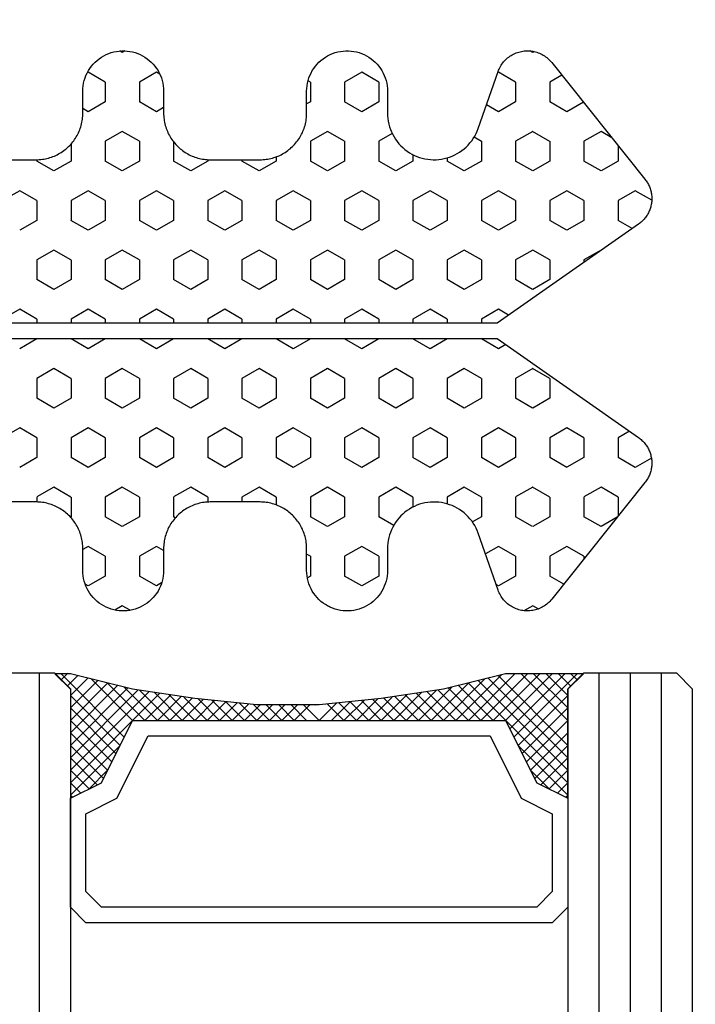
# Model space of a CAD drawing. Extents: x 4615668 to 9294084, y 5325188 to 10688993.
# Tile 250 of 256: x 4639515.8 to 4639517.97, y 5327418.29 to 5327421.46. Entities that reach past the tile are written whole.
import ezdxf

# ---------------------------------------------------------------- set-up
doc = ezdxf.new("R2010")
doc.units = 0
doc.header["$MEASUREMENT"] = 0
doc.layers.add('A_wymiary', color=152, linetype='Continuous', lineweight=5)
doc.layers.add('K-OPISY', color=252, linetype='Continuous', lineweight=15)
for name, color, linetype in [('CrossSectionsGlass', 7, 'Continuous'), ('CrossSectionsProfils', 7, 'Continuous'), ('DIM', 7, 'Continuous')]:
    doc.layers.add(name, color=color, linetype=linetype)
doc.styles.add('Arial Narrow 20', font='arial.ttf', dxfattribs={"height": 20})
doc.styles.add('Simplex', font='simplex.shx')
doc.dimstyles.new('1do100 ok', dxfattribs={"dimscale": 0.5, "dimtxt": 12, "dimasz": 25, "dimexe": 20, "dimexo": 0, "dimgap": 5, "dimtad": 1, "dimdec": 0, "dimzin": 9, "dimtxsty": 'Arial Narrow 20', "dimblk": 'ARCHTICK', "dimcen": 3, "dimdle": 20, "dimclrd": 256, "dimclre": 256, "dimclrt": 256, "dimadec": 0, "dimazin": 2, "dimtfac": 1, "dimtdec": 0, "dimtix": 1, "dimtmove": 2, "dimatfit": 3, "dimldrblk": 'NONE', "dimfxl": 0, "dimtvp": 1, "dimtolj": 1, "dimtzin": 0, "dimlwd": 5, "dimlwe": 5, "dimarcsym": 0})
doc.dimstyles.new('1do50', dxfattribs={"dimscale": 5, "dimtxt": 2.5, "dimasz": 2.5, "dimexe": 2.5, "dimexo": 0.5, "dimgap": 1, "dimtad": 1, "dimdec": 1, "dimrnd": 0.5, "dimzin": 12, "dimdsep": 46, "dimtxsty": 'Simplex', "dimblk": 'OBLIQUE', "dimcen": 0.5, "dimdle": 2.5, "dimclrd": 256, "dimclre": 256, "dimclrt": 256, "dimadec": 1, "dimazin": 3, "dimtfac": 1, "dimtdec": 1, "dimtix": 1, "dimtmove": 0, "dimatfit": 3, "dimfxl": 0, "dimtolj": 1, "dimtzin": 0, "dimarcsym": 0})

# ---------------------------------------------------------------- blocks, each defined once
blk = doc.blocks.new('Hatch84418', base_point=(6053.053, 1361.842))
at = {"layer": 'CrossSectionsProfils'}
for p, q in [((6443.55, 1322.671), (6443.867, 1323.221)), ((6447.36, 1322.671), (6447.677, 1323.221)), ((6451.17, 1322.671), (6451.487, 1323.221)), ((6443.868, 1322.121), (6443.55, 1322.671)), ((6444.502, 1322.121), (6444.82, 1322.671)), ((6447.678, 1322.121), (6447.36, 1322.671)), ((6448.312, 1322.121), (6448.63, 1322.671)), ((6451.488, 1322.121), (6451.17, 1322.671)), ((6452.123, 1322.121), (6452.44, 1322.671)), ((6442.552, 1322.121), (6442.597, 1322.121)), ((6442.915, 1321.571), (6442.598, 1322.121)), ((6443.867, 1322.121), (6444.502, 1322.121)), ((6445.455, 1321.571), (6445.772, 1322.121)), ((6445.772, 1322.121), (6446.407, 1322.121)), ((6446.725, 1321.572), (6446.408, 1322.121)), ((6447.677, 1322.121), (6447.803, 1322.121)), ((6448.303, 1322.121), (6448.312, 1322.121)), ((6449.265, 1321.571), (6449.583, 1322.121)), ((6449.583, 1322.121), (6450.217, 1322.121)), ((6450.535, 1321.571), (6450.217, 1322.121)), ((6451.487, 1322.121), (6452.123, 1322.121)), ((6453.075, 1321.571), (6453.392, 1322.121)), ((6453.393, 1322.121), (6453.554, 1322.121)), ((6442.597, 1321.021), (6442.915, 1321.571)), ((6445.772, 1321.022), (6445.455, 1321.572)), ((6446.407, 1321.021), (6446.725, 1321.571)), ((6449.583, 1321.022), (6449.265, 1321.572)), ((6450.217, 1321.021), (6450.535, 1321.571)), ((6453.393, 1321.022), (6453.075, 1321.572)), ((6442.05, 1321.021), (6442.597, 1321.021)), ((6443.55, 1320.471), (6443.867, 1321.021)), ((6443.867, 1321.021), (6444.502, 1321.021)), ((6444.82, 1320.472), (6444.502, 1321.022)), ((6445.772, 1321.021), (6446.407, 1321.021)), ((6447.36, 1320.471), (6447.677, 1321.021)), ((6447.677, 1321.021), (6447.803, 1321.021)), ((6448.303, 1321.021), (6448.312, 1321.021)), ((6448.63, 1320.472), (6448.312, 1321.021)), ((6449.583, 1321.021), (6450.217, 1321.021)), ((6451.17, 1320.471), (6451.487, 1321.021)), ((6451.487, 1321.021), (6452.123, 1321.021)), ((6452.44, 1320.472), (6452.123, 1321.021)), ((6453.393, 1321.021), (6454.027, 1321.021)), ((6454.027, 1321.021), (6454.038, 1321.039)), ((6439.74, 1320.471), (6439.753, 1320.495)), ((6440.058, 1319.922), (6439.74, 1320.472)), ((6440.692, 1319.922), (6441.01, 1320.472)), ((6441.01, 1320.472), (6440.912, 1320.642)), ((6443.868, 1319.922), (6443.55, 1320.472)), ((6444.502, 1319.922), (6444.82, 1320.471)), ((6447.678, 1319.922), (6447.36, 1320.472)), ((6448.312, 1319.922), (6448.63, 1320.471)), ((6451.487, 1319.922), (6451.17, 1320.472)), ((6452.122, 1319.922), (6452.44, 1320.471)), ((6454.979, 1320.471), (6455.078, 1320.642)), ((6455.297, 1319.922), (6454.98, 1320.472)), ((6455.932, 1319.922), (6456.25, 1320.471)), ((6456.25, 1320.471), (6456.197, 1320.564)), ((6440.057, 1319.922), (6440.692, 1319.922)), ((6441.645, 1319.372), (6441.962, 1319.922)), ((6441.962, 1319.922), (6442.597, 1319.922)), ((6442.915, 1319.372), (6442.598, 1319.922)), ((6443.867, 1319.922), (6444.502, 1319.922)), ((6445.455, 1319.371), (6445.772, 1319.921)), ((6445.772, 1319.922), (6446.407, 1319.922)), ((6446.725, 1319.372), (6446.408, 1319.922)), ((6447.677, 1319.922), (6447.803, 1319.922)), ((6448.303, 1319.922), (6448.312, 1319.922)), ((6449.265, 1319.372), (6449.583, 1319.922)), ((6449.583, 1319.922), (6450.217, 1319.922)), ((6450.535, 1319.372), (6450.218, 1319.922)), ((6451.487, 1319.922), (6452.123, 1319.922)), ((6453.075, 1319.372), (6453.393, 1319.922)), ((6453.393, 1319.922), (6454.027, 1319.922)), ((6454.345, 1319.372), (6454.027, 1319.922)), ((6455.297, 1319.922), (6455.932, 1319.922)), ((6456.885, 1319.372), (6457.024, 1319.614)), ((6439.056, 1319.286), (6439.105, 1319.372)), ((6439.105, 1319.372), (6439.059, 1319.452)), ((6441.962, 1318.822), (6441.645, 1319.372)), ((6442.597, 1318.822), (6442.915, 1319.372)), ((6445.772, 1318.822), (6445.455, 1319.372)), ((6446.407, 1318.822), (6446.725, 1319.372)), ((6449.583, 1318.822), (6449.265, 1319.372)), ((6450.217, 1318.822), (6450.535, 1319.371)), ((6453.393, 1318.822), (6453.075, 1319.372)), ((6454.027, 1318.822), (6454.345, 1319.372)), ((6457.033, 1319.115), (6456.885, 1319.372)), ((6439.74, 1318.272), (6440.058, 1318.822)), ((6440.057, 1318.822), (6440.692, 1318.822)), ((6441.01, 1318.272), (6440.692, 1318.822)), ((6441.962, 1318.822), (6442.597, 1318.822)), ((6443.55, 1318.272), (6443.868, 1318.822)), ((6443.867, 1318.822), (6444.502, 1318.822)), ((6444.82, 1318.272), (6444.503, 1318.822)), ((6445.772, 1318.822), (6446.407, 1318.822)), ((6447.36, 1318.272), (6447.677, 1318.822)), ((6447.677, 1318.822), (6447.803, 1318.822)), ((6448.303, 1318.822), (6448.312, 1318.822)), ((6448.63, 1318.272), (6448.312, 1318.822)), ((6449.583, 1318.822), (6450.217, 1318.822)), ((6451.17, 1318.272), (6451.487, 1318.822)), ((6451.487, 1318.822), (6452.123, 1318.822)), ((6452.44, 1318.272), (6452.123, 1318.822)), ((6453.393, 1318.822), (6454.027, 1318.822)), ((6454.98, 1318.272), (6455.297, 1318.822)), ((6455.297, 1318.822), (6455.932, 1318.822)), ((6456.25, 1318.272), (6455.933, 1318.822)), ((6439.801, 1318.166), (6439.74, 1318.272)), ((6440.877, 1318.042), (6441.01, 1318.272)), ((6443.868, 1317.722), (6443.55, 1318.272)), ((6444.502, 1317.722), (6444.82, 1318.272)), ((6447.678, 1317.722), (6447.36, 1318.272)), ((6448.312, 1317.722), (6448.63, 1318.272)), ((6451.488, 1317.722), (6451.17, 1318.272)), ((6452.123, 1317.722), (6452.44, 1318.272)), ((6455.113, 1318.042), (6454.98, 1318.272)), ((6456.154, 1318.106), (6456.25, 1318.272)), ((6441.978, 1317.722), (6442.597, 1317.722)), ((6442.915, 1317.172), (6442.598, 1317.722)), ((6443.867, 1317.722), (6444.502, 1317.722)), ((6445.455, 1317.172), (6445.772, 1317.722)), ((6445.772, 1317.722), (6446.407, 1317.722)), ((6446.725, 1317.172), (6446.408, 1317.722)), ((6447.677, 1317.722), (6447.803, 1317.722)), ((6448.303, 1317.722), (6448.312, 1317.722)), ((6449.265, 1317.172), (6449.583, 1317.722)), ((6449.583, 1317.722), (6450.217, 1317.722)), ((6450.535, 1317.172), (6450.218, 1317.722)), ((6451.487, 1317.722), (6452.123, 1317.722)), ((6453.075, 1317.172), (6453.392, 1317.722)), ((6453.393, 1317.722), (6454.027, 1317.722)), ((6454.06, 1317.666), (6454.027, 1317.722)), ((6442.598, 1316.622), (6442.915, 1317.172)), ((6445.772, 1316.622), (6445.455, 1317.172)), ((6446.407, 1316.622), (6446.725, 1317.172)), ((6449.583, 1316.622), (6449.265, 1317.172)), ((6450.217, 1316.622), (6450.535, 1317.172)), ((6453.393, 1316.622), (6453.075, 1317.172)), ((6442.55, 1316.622), (6442.597, 1316.622)), ((6443.55, 1316.072), (6443.867, 1316.622)), ((6443.867, 1316.622), (6444.502, 1316.622)), ((6444.82, 1316.072), (6444.503, 1316.622)), ((6445.772, 1316.622), (6446.407, 1316.622)), ((6447.36, 1316.072), (6447.677, 1316.622)), ((6447.677, 1316.622), (6447.803, 1316.622)), ((6448.303, 1316.622), (6448.312, 1316.622)), ((6448.63, 1316.072), (6448.312, 1316.622)), ((6449.583, 1316.622), (6450.217, 1316.622)), ((6451.17, 1316.072), (6451.487, 1316.622)), ((6451.487, 1316.622), (6452.123, 1316.622)), ((6452.44, 1316.072), (6452.123, 1316.622)), ((6453.393, 1316.622), (6453.556, 1316.622)), ((6443.868, 1315.522), (6443.55, 1316.072)), ((6444.502, 1315.522), (6444.82, 1316.072)), ((6447.678, 1315.522), (6447.36, 1316.072)), ((6448.312, 1315.522), (6448.63, 1316.072)), ((6451.488, 1315.522), (6451.17, 1316.072)), ((6452.122, 1315.522), (6452.44, 1316.072)), ((6442.553, 1315.522), (6442.597, 1315.522)), ((6442.915, 1314.972), (6442.598, 1315.522)), ((6443.867, 1315.522), (6444.502, 1315.522)), ((6445.455, 1314.972), (6445.772, 1315.522)), ((6445.772, 1315.522), (6446.407, 1315.522)), ((6446.725, 1314.972), (6446.408, 1315.522)), ((6447.677, 1315.522), (6447.803, 1315.522)), ((6448.303, 1315.522), (6448.312, 1315.522)), ((6449.265, 1314.972), (6449.583, 1315.522)), ((6449.583, 1315.522), (6450.217, 1315.522)), ((6450.535, 1314.972), (6450.218, 1315.522)), ((6451.487, 1315.522), (6452.123, 1315.522)), ((6453.075, 1314.972), (6453.393, 1315.522)), ((6453.393, 1315.522), (6453.553, 1315.522)), ((6442.597, 1314.422), (6442.915, 1314.972)), ((6445.772, 1314.422), (6445.455, 1314.972)), ((6446.407, 1314.422), (6446.725, 1314.972)), ((6449.583, 1314.422), (6449.265, 1314.972)), ((6450.217, 1314.422), (6450.535, 1314.972)), ((6453.393, 1314.422), (6453.075, 1314.972)), ((6442.46, 1314.422), (6442.597, 1314.422)), ((6443.55, 1313.872), (6443.868, 1314.422)), ((6443.867, 1314.422), (6444.502, 1314.422)), ((6444.82, 1313.873), (6444.502, 1314.422)), ((6445.772, 1314.422), (6446.407, 1314.422)), ((6447.36, 1313.872), (6447.677, 1314.422)), ((6447.677, 1314.422), (6447.803, 1314.422)), ((6448.303, 1314.422), (6448.312, 1314.422)), ((6448.63, 1313.873), (6448.312, 1314.423)), ((6449.583, 1314.422), (6450.217, 1314.422)), ((6451.17, 1313.872), (6451.487, 1314.422)), ((6451.487, 1314.422), (6452.123, 1314.422)), ((6452.44, 1313.872), (6452.123, 1314.422)), ((6453.393, 1314.422), (6453.646, 1314.422)), ((6443.868, 1313.323), (6443.55, 1313.872)), ((6444.502, 1313.322), (6444.82, 1313.872)), ((6447.678, 1313.323), (6447.36, 1313.872)), ((6448.312, 1313.322), (6448.63, 1313.872)), ((6451.488, 1313.323), (6451.17, 1313.873)), ((6452.123, 1313.322), (6452.44, 1313.872)), ((6440.058, 1313.323), (6440.015, 1313.397)), ((6440.057, 1313.322), (6440.692, 1313.322)), ((6440.692, 1313.323), (6440.761, 1313.442)), ((6441.645, 1312.772), (6441.962, 1313.322)), ((6441.962, 1313.322), (6442.597, 1313.322)), ((6442.915, 1312.773), (6442.598, 1313.323)), ((6443.867, 1313.322), (6444.502, 1313.322)), ((6445.455, 1312.773), (6445.772, 1313.323)), ((6445.772, 1313.322), (6446.407, 1313.322)), ((6446.725, 1312.773), (6446.408, 1313.323)), ((6447.677, 1313.322), (6447.803, 1313.322)), ((6448.303, 1313.322), (6448.312, 1313.322)), ((6449.265, 1312.772), (6449.583, 1313.322)), ((6449.583, 1313.322), (6450.217, 1313.322)), ((6450.535, 1312.773), (6450.218, 1313.323)), ((6451.487, 1313.322), (6452.123, 1313.322)), ((6453.075, 1312.772), (6453.393, 1313.322)), ((6453.393, 1313.322), (6454.027, 1313.322)), ((6454.345, 1312.773), (6454.028, 1313.323)), ((6455.297, 1313.323), (6455.229, 1313.442)), ((6455.297, 1313.322), (6455.932, 1313.322)), ((6455.933, 1313.322), (6455.989, 1313.42)), ((6441.962, 1312.223), (6441.645, 1312.773)), ((6442.598, 1312.222), (6442.915, 1312.772)), ((6445.772, 1312.223), (6445.455, 1312.773)), ((6446.407, 1312.222), (6446.725, 1312.772)), ((6449.583, 1312.223), (6449.265, 1312.773)), ((6450.217, 1312.222), (6450.535, 1312.772)), ((6453.393, 1312.223), (6453.075, 1312.773)), ((6454.027, 1312.223), (6454.345, 1312.773)), ((6456.885, 1312.772), (6456.887, 1312.777)), ((6456.926, 1312.702), (6456.886, 1312.771)), ((6439.74, 1311.673), (6440.058, 1312.223)), ((6440.057, 1312.223), (6440.692, 1312.223)), ((6441.01, 1311.673), (6440.692, 1312.223)), ((6441.962, 1312.223), (6442.597, 1312.223)), ((6443.55, 1311.673), (6443.867, 1312.223)), ((6443.867, 1312.223), (6444.502, 1312.223)), ((6444.82, 1311.673), (6444.502, 1312.223)), ((6445.772, 1312.223), (6446.407, 1312.223)), ((6447.36, 1311.673), (6447.677, 1312.223)), ((6447.677, 1312.223), (6447.803, 1312.223)), ((6448.303, 1312.223), (6448.312, 1312.223)), ((6448.63, 1311.673), (6448.312, 1312.223)), ((6449.583, 1312.223), (6450.217, 1312.223)), ((6451.17, 1311.673), (6451.487, 1312.223)), ((6451.487, 1312.223), (6452.123, 1312.223)), ((6452.44, 1311.673), (6452.123, 1312.223)), ((6453.393, 1312.223), (6454.027, 1312.223)), ((6454.98, 1311.672), (6455.297, 1312.222)), ((6455.297, 1312.223), (6455.932, 1312.223)), ((6456.25, 1311.673), (6455.932, 1312.223)), ((6440.058, 1311.123), (6439.74, 1311.673)), ((6440.692, 1311.123), (6441.01, 1311.672)), ((6443.868, 1311.123), (6443.55, 1311.673)), ((6444.502, 1311.123), (6444.82, 1311.673)), ((6447.678, 1311.123), (6447.36, 1311.673)), ((6448.312, 1311.123), (6448.63, 1311.673)), ((6451.488, 1311.123), (6451.17, 1311.673)), ((6452.123, 1311.123), (6452.44, 1311.672)), ((6455.298, 1311.123), (6454.98, 1311.673)), ((6455.932, 1311.123), (6456.25, 1311.673)), ((6440.057, 1311.123), (6440.692, 1311.123)), ((6441.712, 1310.689), (6441.962, 1311.123)), ((6441.962, 1311.123), (6442.597, 1311.123)), ((6442.915, 1310.573), (6442.598, 1311.123)), ((6443.867, 1311.123), (6444.502, 1311.123)), ((6445.455, 1310.573), (6445.772, 1311.123)), ((6445.772, 1311.123), (6446.407, 1311.123)), ((6446.725, 1310.573), (6446.408, 1311.123)), ((6447.677, 1311.123), (6447.803, 1311.123)), ((6448.303, 1311.123), (6448.312, 1311.123)), ((6449.265, 1310.573), (6449.583, 1311.123)), ((6449.583, 1311.123), (6450.217, 1311.123)), ((6450.535, 1310.573), (6450.218, 1311.123)), ((6451.487, 1311.123), (6452.123, 1311.123)), ((6453.075, 1310.573), (6453.393, 1311.123)), ((6453.393, 1311.123), (6454.027, 1311.123)), ((6454.306, 1310.641), (6454.028, 1311.123)), ((6455.297, 1311.123), (6455.932, 1311.123)), ((6442.597, 1310.023), (6442.915, 1310.573)), ((6445.772, 1310.023), (6445.455, 1310.573)), ((6446.407, 1310.023), (6446.725, 1310.573)), ((6449.583, 1310.023), (6449.265, 1310.573)), ((6450.217, 1310.023), (6450.535, 1310.573)), ((6453.393, 1310.023), (6453.075, 1310.573)), ((6442.39, 1310.023), (6442.597, 1310.023)), ((6443.55, 1309.473), (6443.867, 1310.023)), ((6443.867, 1310.023), (6444.502, 1310.023)), ((6444.82, 1309.473), (6444.502, 1310.023)), ((6445.772, 1310.023), (6446.407, 1310.023)), ((6447.36, 1309.473), (6447.677, 1310.023)), ((6447.677, 1310.023), (6447.803, 1310.023)), ((6448.303, 1310.023), (6448.312, 1310.023)), ((6448.63, 1309.473), (6448.312, 1310.023)), ((6449.583, 1310.023), (6450.217, 1310.023)), ((6451.17, 1309.473), (6451.487, 1310.023)), ((6451.487, 1310.023), (6452.123, 1310.023)), ((6452.44, 1309.473), (6452.123, 1310.023)), ((6453.393, 1310.023), (6453.717, 1310.023)), ((6443.868, 1308.923), (6443.55, 1309.473)), ((6444.502, 1308.923), (6444.82, 1309.473)), ((6447.678, 1308.923), (6447.36, 1309.473)), ((6448.312, 1308.923), (6448.63, 1309.473)), ((6451.488, 1308.923), (6451.17, 1309.473)), ((6452.123, 1308.923), (6452.44, 1309.473)), ((6442.493, 1308.923), (6442.597, 1308.923)), ((6442.915, 1308.373), (6442.597, 1308.923)), ((6443.867, 1308.923), (6444.502, 1308.923)), ((6445.455, 1308.373), (6445.772, 1308.923)), ((6445.772, 1308.923), (6446.407, 1308.923)), ((6446.725, 1308.373), (6446.408, 1308.923)), ((6447.677, 1308.923), (6447.803, 1308.923)), ((6448.303, 1308.923), (6448.312, 1308.923)), ((6449.265, 1308.373), (6449.583, 1308.923)), ((6449.583, 1308.923), (6450.217, 1308.923)), ((6450.535, 1308.373), (6450.218, 1308.923)), ((6451.487, 1308.923), (6452.123, 1308.923)), ((6453.075, 1308.373), (6453.393, 1308.923)), ((6453.393, 1308.923), (6453.613, 1308.923)), ((6442.597, 1307.823), (6442.915, 1308.373)), ((6445.772, 1307.823), (6445.455, 1308.373)), ((6446.408, 1307.823), (6446.725, 1308.373)), ((6449.583, 1307.823), (6449.265, 1308.373)), ((6450.218, 1307.823), (6450.535, 1308.373)), ((6453.393, 1307.823), (6453.075, 1308.373)), ((6454.027, 1307.823), (6454.194, 1308.112)), ((6441.963, 1307.823), (6441.828, 1308.057)), ((6441.962, 1307.823), (6442.597, 1307.823)), ((6443.55, 1307.273), (6443.868, 1307.823)), ((6443.867, 1307.823), (6444.502, 1307.823)), ((6444.82, 1307.273), (6444.502, 1307.823)), ((6445.772, 1307.823), (6446.407, 1307.823)), ((6447.36, 1307.273), (6447.677, 1307.823)), ((6447.677, 1307.823), (6447.803, 1307.823)), ((6448.303, 1307.823), (6448.312, 1307.823)), ((6448.63, 1307.273), (6448.312, 1307.823)), ((6449.583, 1307.823), (6450.217, 1307.823)), ((6451.17, 1307.273), (6451.487, 1307.823)), ((6451.487, 1307.823), (6452.123, 1307.823)), ((6452.44, 1307.274), (6452.123, 1307.823)), ((6453.393, 1307.823), (6454.027, 1307.823)), ((6441.01, 1307.273), (6440.788, 1307.659)), ((6454.98, 1307.273), (6455.222, 1307.693)), ((6439.74, 1307.273), (6439.753, 1307.296)), ((6440.058, 1306.724), (6439.74, 1307.273)), ((6440.692, 1306.723), (6441.01, 1307.273)), ((6443.868, 1306.724), (6443.55, 1307.273)), ((6444.502, 1306.723), (6444.82, 1307.273)), ((6447.548, 1306.947), (6447.36, 1307.273)), ((6448.494, 1307.038), (6448.63, 1307.273)), ((6451.488, 1306.723), (6451.17, 1307.273)), ((6452.123, 1306.723), (6452.44, 1307.273)), ((6455.298, 1306.723), (6454.98, 1307.273)), ((6455.932, 1306.723), (6456.25, 1307.273)), ((6456.25, 1307.273), (6456.208, 1307.347)), ((6440.057, 1306.723), (6440.692, 1306.723)), ((6441.645, 1306.173), (6441.962, 1306.723)), ((6441.962, 1306.723), (6442.597, 1306.723)), ((6442.915, 1306.173), (6442.598, 1306.723)), ((6443.867, 1306.723), (6444.502, 1306.723)), ((6445.455, 1306.173), (6445.772, 1306.723)), ((6445.772, 1306.723), (6446.407, 1306.723)), ((6446.725, 1306.174), (6446.408, 1306.724)), ((6449.265, 1306.173), (6449.583, 1306.723)), ((6449.583, 1306.723), (6450.217, 1306.723)), ((6450.535, 1306.174), (6450.218, 1306.724)), ((6451.487, 1306.723), (6452.123, 1306.723)), ((6453.075, 1306.173), (6453.392, 1306.724)), ((6453.393, 1306.723), (6454.027, 1306.723)), ((6454.345, 1306.174), (6454.028, 1306.724)), ((6455.297, 1306.723), (6455.932, 1306.723)), ((6439.105, 1306.174), (6439.057, 1306.256)), ((6439.077, 1306.126), (6439.104, 1306.173)), ((6441.963, 1305.624), (6441.645, 1306.174)), ((6442.598, 1305.623), (6442.915, 1306.173)), ((6445.772, 1305.624), (6445.455, 1306.173)), ((6446.407, 1305.623), (6446.725, 1306.173)), ((6449.583, 1305.624), (6449.265, 1306.174)), ((6450.217, 1305.624), (6450.535, 1306.173)), ((6453.393, 1305.624), (6453.075, 1306.174)), ((6454.027, 1305.624), (6454.345, 1306.173)), ((6456.885, 1306.173), (6457.046, 1306.454)), ((6456.99, 1305.992), (6456.885, 1306.173)), ((6439.834, 1305.237), (6440.058, 1305.623)), ((6440.057, 1305.623), (6440.692, 1305.623)), ((6441.01, 1305.074), (6440.693, 1305.624)), ((6441.962, 1305.623), (6442.597, 1305.623)), ((6443.55, 1305.073), (6443.868, 1305.623)), ((6443.867, 1305.623), (6444.502, 1305.623)), ((6444.82, 1305.074), (6444.502, 1305.624)), ((6445.772, 1305.623), (6446.407, 1305.623)), ((6449.583, 1305.623), (6450.217, 1305.623)), ((6451.17, 1305.073), (6451.487, 1305.623)), ((6451.487, 1305.623), (6452.123, 1305.623)), ((6452.44, 1305.074), (6452.123, 1305.624)), ((6453.393, 1305.623), (6454.027, 1305.623)), ((6454.98, 1305.074), (6455.297, 1305.624)), ((6455.297, 1305.623), (6455.932, 1305.623)), ((6456.193, 1305.173), (6455.933, 1305.624)), ((6440.703, 1304.542), (6441.01, 1305.074)), ((6443.868, 1304.524), (6443.55, 1305.074)), ((6444.502, 1304.524), (6444.82, 1305.073)), ((6451.488, 1304.524), (6451.17, 1305.074)), ((6452.122, 1304.524), (6452.439, 1305.074)), ((6455.298, 1304.524), (6454.98, 1305.074)), ((6441.645, 1303.974), (6441.962, 1304.523)), ((6441.962, 1304.524), (6442.597, 1304.524)), ((6442.915, 1303.974), (6442.598, 1304.524)), ((6443.867, 1304.524), (6444.502, 1304.524)), ((6445.455, 1303.974), (6445.772, 1304.523)), ((6445.772, 1304.524), (6445.852, 1304.524)), ((6451.487, 1304.524), (6452.123, 1304.524)), ((6453.075, 1303.974), (6453.392, 1304.524)), ((6453.393, 1304.524), (6454.027, 1304.524)), ((6454.345, 1303.974), (6454.028, 1304.524)), ((6455.297, 1304.524), (6455.381, 1304.524)), ((6441.845, 1303.628), (6441.645, 1303.974)), ((6442.598, 1303.424), (6442.915, 1303.974)), ((6445.46, 1303.965), (6445.455, 1303.974)), ((6453.393, 1303.424), (6453.075, 1303.974)), ((6454.045, 1303.455), (6454.345, 1303.974)), ((6442.1, 1303.424), (6442.597, 1303.424)), ((6443.55, 1302.874), (6443.868, 1303.424)), ((6443.867, 1303.424), (6444.502, 1303.424)), ((6444.764, 1302.971), (6444.502, 1303.424)), ((6451.278, 1303.062), (6451.487, 1303.424)), ((6451.487, 1303.424), (6452.123, 1303.424)), ((6452.44, 1302.874), (6452.123, 1303.424)), ((6453.393, 1303.424), (6454.006, 1303.424)), ((6443.856, 1302.344), (6443.55, 1302.874)), ((6452.141, 1302.356), (6452.44, 1302.874))]:
    blk.add_line(p, q, dxfattribs=at)
blk = doc.blocks.new('121040', base_point=(6448.053, 1341.842))
at = {"layer": 'CrossSectionsProfils', "flags": 128}
for points in [[(6444.623, 1302.768), (6447.803, 1307.311), (6447.803, 1330.34)], [(6448.303, 1330.34), (6448.303, 1307.311), (6451.484, 1302.768), (6451.505, 1302.74), (6451.526, 1302.713), (6451.548, 1302.686), (6451.572, 1302.66), (6451.596, 1302.635), (6451.621, 1302.611), (6451.646, 1302.588), (6451.673, 1302.565), (6451.701, 1302.544), (6451.729, 1302.523), (6451.758, 1302.504), (6451.787, 1302.485), (6451.817, 1302.468), (6451.848, 1302.452), (6451.879, 1302.436), (6451.911, 1302.422), (6451.943, 1302.409), (6451.976, 1302.397), (6452.009, 1302.386), (6452.042, 1302.377), (6452.076, 1302.368), (6452.11, 1302.361), (6452.144, 1302.355), (6452.179, 1302.35), (6452.213, 1302.346), (6452.248, 1302.343), (6452.283, 1302.342), (6452.317, 1302.342), (6452.352, 1302.343), (6452.387, 1302.345), (6452.421, 1302.349), (6452.456, 1302.354), (6452.49, 1302.359), (6452.524, 1302.366), (6452.558, 1302.375), (6452.591, 1302.384), (6452.625, 1302.395), (6452.657, 1302.406), (6452.689, 1302.419), (6452.722, 1302.433), (6452.753, 1302.448), (6452.784, 1302.465), (6452.814, 1302.482), (6452.843, 1302.5), (6452.873, 1302.519), (6452.9, 1302.54), (6452.928, 1302.561), (6452.928, 1302.561), (6456.678, 1305.561), (6456.713, 1305.59), (6456.746, 1305.621), (6456.778, 1305.653), (6456.809, 1305.686), (6456.837, 1305.721), (6456.865, 1305.757), (6456.891, 1305.795), (6456.915, 1305.833), (6456.937, 1305.873), (6456.957, 1305.913), (6456.976, 1305.955), (6456.992, 1305.997), (6457.007, 1306.04), (6457.02, 1306.083), (6457.03, 1306.127), (6457.039, 1306.172), (6457.045, 1306.216), (6457.05, 1306.261), (6457.053, 1306.307), (6457.053, 1306.352), (6457.052, 1306.397), (6457.048, 1306.442), (6457.043, 1306.487), (6457.035, 1306.532), (6457.025, 1306.576), (6457.014, 1306.62), (6457, 1306.663), (6456.985, 1306.706), (6456.967, 1306.748), (6456.948, 1306.789), (6456.927, 1306.829), (6456.904, 1306.868), (6456.879, 1306.906), (6456.853, 1306.943), (6456.825, 1306.978), (6456.795, 1307.012), (6456.764, 1307.045), (6456.731, 1307.077), (6456.697, 1307.107), (6456.662, 1307.135), (6456.625, 1307.162), (6456.588, 1307.187), (6456.549, 1307.21), (6456.509, 1307.232), (6456.468, 1307.252), (6456.427, 1307.27), (6456.384, 1307.286), (6456.384, 1307.286), (6454.557, 1307.926), (6454.474, 1307.958), (6454.392, 1307.995), (6454.313, 1308.037), (6454.236, 1308.084), (6454.163, 1308.135), (6454.092, 1308.19), (6454.025, 1308.249), (6453.962, 1308.313), (6453.903, 1308.38), (6453.848, 1308.45), (6453.796, 1308.523), (6453.75, 1308.6), (6453.708, 1308.679), (6453.671, 1308.76), (6453.639, 1308.844), (6453.611, 1308.929), (6453.589, 1309.016), (6453.572, 1309.104), (6453.561, 1309.192), (6453.555, 1309.282), (6453.554, 1309.371), (6453.558, 1309.46), (6453.568, 1309.549), (6453.583, 1309.638), (6453.603, 1309.725), (6453.628, 1309.811), (6453.659, 1309.895), (6453.694, 1309.977), (6453.735, 1310.057), (6453.78, 1310.134), (6453.829, 1310.209), (6453.883, 1310.28), (6453.941, 1310.348), (6454.003, 1310.413), (6454.069, 1310.474), (6454.138, 1310.53), (6454.21, 1310.583), (6454.286, 1310.631), (6454.364, 1310.674), (6454.445, 1310.713), (6454.528, 1310.747), (6454.612, 1310.776), (6454.699, 1310.799), (6454.786, 1310.818), (6454.875, 1310.831), (6454.964, 1310.839), (6455.053, 1310.842), (6455.053, 1310.842), (6455.753, 1310.842), (6455.84, 1310.845), (6455.927, 1310.853), (6456.012, 1310.868), (6456.097, 1310.888), (6456.18, 1310.914), (6456.261, 1310.945), (6456.34, 1310.982), (6456.416, 1311.023), (6456.489, 1311.07), (6456.559, 1311.122), (6456.625, 1311.178), (6456.688, 1311.238), (6456.746, 1311.302), (6456.8, 1311.371), (6456.849, 1311.442), (6456.894, 1311.517), (6456.933, 1311.595), (6456.967, 1311.675), (6456.995, 1311.757), (6457.018, 1311.84), (6457.035, 1311.926), (6457.047, 1312.012), (6457.053, 1312.098), (6457.053, 1312.185), (6457.047, 1312.272), (6457.035, 1312.358), (6457.018, 1312.443), (6456.995, 1312.527), (6456.967, 1312.609), (6456.933, 1312.689), (6456.894, 1312.767), (6456.849, 1312.841), (6456.8, 1312.913), (6456.746, 1312.981), (6456.688, 1313.046), (6456.625, 1313.106), (6456.559, 1313.162), (6456.489, 1313.214), (6456.416, 1313.26), (6456.34, 1313.302), (6456.261, 1313.339), (6456.18, 1313.37), (6456.097, 1313.396), (6456.012, 1313.416), (6455.927, 1313.43), (6455.84, 1313.439), (6455.753, 1313.442), (6455.753, 1313.442), (6455.053, 1313.442), (6455.003, 1313.443), (6454.953, 1313.445), (6454.903, 1313.449), (6454.854, 1313.455), (6454.804, 1313.463), (6454.755, 1313.472), (6454.706, 1313.483), (6454.657, 1313.495), (6454.609, 1313.509), (6454.562, 1313.525), (6454.514, 1313.542), (6454.468, 1313.561), (6454.422, 1313.581), (6454.377, 1313.603), (6454.333, 1313.626), (6454.289, 1313.651), (6454.246, 1313.677), (6454.205, 1313.705), (6454.164, 1313.734), (6454.124, 1313.765), (6454.085, 1313.796), (6454.047, 1313.829), (6454.011, 1313.864), (6453.975, 1313.899), (6453.941, 1313.936), (6453.908, 1313.973), (6453.876, 1314.012), (6453.846, 1314.052), (6453.817, 1314.093), (6453.789, 1314.135), (6453.763, 1314.177), (6453.738, 1314.221), (6453.715, 1314.265), (6453.693, 1314.31), (6453.672, 1314.356), (6453.654, 1314.403), (6453.636, 1314.45), (6453.621, 1314.497), (6453.607, 1314.546), (6453.594, 1314.594), (6453.583, 1314.643), (6453.574, 1314.692), (6453.567, 1314.742), (6453.561, 1314.792), (6453.557, 1314.842), (6453.554, 1314.892), (6453.553, 1314.942), (6453.553, 1314.942), (6453.553, 1316.542), (6453.554, 1316.592), (6453.557, 1316.642), (6453.561, 1316.692), (6453.567, 1316.742), (6453.574, 1316.791), (6453.583, 1316.841), (6453.594, 1316.89), (6453.607, 1316.938), (6453.621, 1316.986), (6453.636, 1317.034), (6453.654, 1317.081), (6453.672, 1317.127), (6453.693, 1317.173), (6453.715, 1317.218), (6453.738, 1317.263), (6453.763, 1317.306), (6453.789, 1317.349), (6453.817, 1317.391), (6453.846, 1317.432), (6453.876, 1317.471), (6453.908, 1317.51), (6453.941, 1317.548), (6453.975, 1317.585), (6454.011, 1317.62), (6454.047, 1317.654), (6454.085, 1317.687), (6454.124, 1317.719), (6454.164, 1317.749), (6454.205, 1317.778), (6454.246, 1317.806), (6454.289, 1317.832), (6454.333, 1317.857), (6454.377, 1317.881), (6454.422, 1317.902), (6454.468, 1317.923), (6454.514, 1317.942), (6454.562, 1317.959), (6454.609, 1317.974), (6454.657, 1317.989), (6454.706, 1318.001), (6454.755, 1318.012), (6454.804, 1318.021), (6454.854, 1318.028), (6454.903, 1318.034), (6454.953, 1318.038), (6455.003, 1318.041), (6455.053, 1318.042), (6455.053, 1318.042), (6455.753, 1318.042), (6455.84, 1318.045), (6455.927, 1318.053), (6456.012, 1318.068), (6456.097, 1318.088), (6456.18, 1318.114), (6456.261, 1318.145), (6456.34, 1318.182), (6456.416, 1318.223), (6456.489, 1318.27), (6456.559, 1318.322), (6456.625, 1318.378), (6456.688, 1318.438), (6456.746, 1318.502), (6456.8, 1318.571), (6456.849, 1318.642), (6456.894, 1318.717), (6456.933, 1318.795), (6456.967, 1318.875), (6456.995, 1318.957), (6457.018, 1319.04), (6457.035, 1319.126), (6457.047, 1319.212), (6457.053, 1319.298), (6457.053, 1319.385), (6457.047, 1319.472), (6457.035, 1319.558), (6457.018, 1319.643), (6456.995, 1319.727), (6456.967, 1319.809), (6456.933, 1319.889), (6456.894, 1319.967), (6456.849, 1320.041), (6456.8, 1320.113), (6456.746, 1320.181), (6456.688, 1320.246), (6456.625, 1320.306), (6456.559, 1320.362), (6456.489, 1320.414), (6456.416, 1320.46), (6456.34, 1320.502), (6456.261, 1320.539), (6456.18, 1320.57), (6456.097, 1320.596), (6456.012, 1320.616), (6455.927, 1320.63), (6455.84, 1320.639), (6455.753, 1320.642), (6455.753, 1320.642), (6455.053, 1320.642), (6455.003, 1320.643), (6454.953, 1320.645), (6454.903, 1320.649), (6454.854, 1320.655), (6454.804, 1320.663), (6454.755, 1320.672), (6454.706, 1320.683), (6454.657, 1320.695), (6454.609, 1320.709), (6454.562, 1320.725), (6454.514, 1320.742), (6454.468, 1320.761), (6454.422, 1320.781), (6454.377, 1320.803), (6454.333, 1320.826), (6454.289, 1320.851), (6454.246, 1320.877), (6454.205, 1320.905), (6454.164, 1320.934), (6454.124, 1320.965), (6454.085, 1320.996), (6454.047, 1321.029), (6454.011, 1321.064), (6453.975, 1321.099), (6453.941, 1321.136), (6453.908, 1321.173), (6453.876, 1321.212), (6453.846, 1321.252), (6453.817, 1321.293), (6453.789, 1321.335), (6453.763, 1321.377), (6453.738, 1321.421), (6453.715, 1321.465), (6453.693, 1321.51), (6453.672, 1321.556), (6453.654, 1321.603), (6453.636, 1321.65), (6453.621, 1321.697), (6453.607, 1321.745), (6453.594, 1321.794), (6453.583, 1321.843), (6453.574, 1321.892), (6453.567, 1321.942), (6453.561, 1321.992), (6453.557, 1322.042), (6453.554, 1322.092), (6453.553, 1322.142), (6453.553, 1322.142), (6453.553, 1323.742)], [(6442.553, 1323.742), (6442.553, 1322.142), (6442.553, 1322.092), (6442.55, 1322.042), (6442.546, 1321.992), (6442.54, 1321.942), (6442.533, 1321.892), (6442.523, 1321.843), (6442.513, 1321.794), (6442.5, 1321.745), (6442.486, 1321.697), (6442.47, 1321.65), (6442.453, 1321.603), (6442.435, 1321.556), (6442.414, 1321.51), (6442.392, 1321.465), (6442.369, 1321.421), (6442.344, 1321.377), (6442.318, 1321.335), (6442.29, 1321.293), (6442.261, 1321.252), (6442.23, 1321.212), (6442.199, 1321.173), (6442.166, 1321.136), (6442.132, 1321.099), (6442.096, 1321.064), (6442.06, 1321.029), (6442.022, 1320.996), (6441.983, 1320.965), (6441.943, 1320.934), (6441.902, 1320.905), (6441.86, 1320.877), (6441.818, 1320.851), (6441.774, 1320.826), (6441.73, 1320.803), (6441.685, 1320.781), (6441.639, 1320.761), (6441.593, 1320.742), (6441.545, 1320.725), (6441.498, 1320.709), (6441.45, 1320.695), (6441.401, 1320.683), (6441.352, 1320.672), (6441.303, 1320.663), (6441.253, 1320.655), (6441.204, 1320.649), (6441.154, 1320.645), (6441.104, 1320.643), (6441.053, 1320.642), (6441.053, 1320.642), (6440.354, 1320.642), (6440.267, 1320.639), (6440.18, 1320.63), (6440.095, 1320.616), (6440.01, 1320.596), (6439.927, 1320.57), (6439.846, 1320.539), (6439.767, 1320.502), (6439.691, 1320.46), (6439.618, 1320.414), (6439.548, 1320.362), (6439.481, 1320.306), (6439.419, 1320.246), (6439.361, 1320.181), (6439.307, 1320.113), (6439.258, 1320.041), (6439.213, 1319.967), (6439.174, 1319.889), (6439.14, 1319.809), (6439.112, 1319.727), (6439.089, 1319.643), (6439.072, 1319.558), (6439.06, 1319.472), (6439.054, 1319.385), (6439.054, 1319.298), (6439.06, 1319.212), (6439.072, 1319.126), (6439.089, 1319.04), (6439.112, 1318.957), (6439.14, 1318.875), (6439.174, 1318.795), (6439.213, 1318.717), (6439.258, 1318.642), (6439.307, 1318.571), (6439.361, 1318.502), (6439.419, 1318.438), (6439.481, 1318.378), (6439.548, 1318.322), (6439.618, 1318.27), (6439.691, 1318.223), (6439.767, 1318.182), (6439.846, 1318.145), (6439.927, 1318.114), (6440.01, 1318.088), (6440.095, 1318.068), (6440.18, 1318.053), (6440.267, 1318.045), (6440.354, 1318.042), (6440.354, 1318.042), (6441.053, 1318.042), (6441.104, 1318.041), (6441.154, 1318.038), (6441.204, 1318.034), (6441.253, 1318.028), (6441.303, 1318.021), (6441.352, 1318.012), (6441.401, 1318.001), (6441.45, 1317.989), (6441.498, 1317.974), (6441.545, 1317.959), (6441.593, 1317.942), (6441.639, 1317.923), (6441.685, 1317.902), (6441.73, 1317.881), (6441.774, 1317.857), (6441.818, 1317.832), (6441.86, 1317.806), (6441.902, 1317.778), (6441.943, 1317.749), (6441.983, 1317.719), (6442.022, 1317.687), (6442.06, 1317.654), (6442.096, 1317.62), (6442.132, 1317.585), (6442.166, 1317.548), (6442.199, 1317.51), (6442.23, 1317.471), (6442.261, 1317.432), (6442.29, 1317.391), (6442.318, 1317.349), (6442.344, 1317.306), (6442.369, 1317.263), (6442.392, 1317.218), (6442.414, 1317.173), (6442.435, 1317.127), (6442.453, 1317.081), (6442.47, 1317.034), (6442.486, 1316.986), (6442.5, 1316.938), (6442.513, 1316.89), (6442.523, 1316.841), (6442.533, 1316.791), (6442.54, 1316.742), (6442.546, 1316.692), (6442.55, 1316.642), (6442.553, 1316.592), (6442.553, 1316.542), (6442.553, 1316.542), (6442.553, 1314.942), (6442.553, 1314.892), (6442.55, 1314.842), (6442.546, 1314.792), (6442.54, 1314.742), (6442.533, 1314.692), (6442.523, 1314.643), (6442.513, 1314.594), (6442.5, 1314.546), (6442.486, 1314.497), (6442.47, 1314.45), (6442.453, 1314.403), (6442.435, 1314.356), (6442.414, 1314.31), (6442.392, 1314.265), (6442.369, 1314.221), (6442.344, 1314.177), (6442.318, 1314.135), (6442.29, 1314.093), (6442.261, 1314.052), (6442.23, 1314.012), (6442.199, 1313.973), (6442.166, 1313.936), (6442.132, 1313.899), (6442.096, 1313.864), (6442.06, 1313.829), (6442.022, 1313.796), (6441.983, 1313.765), (6441.943, 1313.734), (6441.902, 1313.705), (6441.86, 1313.677), (6441.818, 1313.651), (6441.774, 1313.626), (6441.73, 1313.603), (6441.685, 1313.581), (6441.639, 1313.561), (6441.593, 1313.542), (6441.545, 1313.525), (6441.498, 1313.509), (6441.45, 1313.495), (6441.401, 1313.483), (6441.352, 1313.472), (6441.303, 1313.463), (6441.253, 1313.455), (6441.204, 1313.449), (6441.154, 1313.445), (6441.104, 1313.443), (6441.053, 1313.442), (6441.053, 1313.442), (6440.354, 1313.442), (6440.267, 1313.439), (6440.18, 1313.43), (6440.095, 1313.416), (6440.01, 1313.396), (6439.927, 1313.37), (6439.846, 1313.339), (6439.767, 1313.302), (6439.691, 1313.26), (6439.618, 1313.214), (6439.548, 1313.162), (6439.481, 1313.106), (6439.419, 1313.046), (6439.361, 1312.981), (6439.307, 1312.913), (6439.258, 1312.841), (6439.213, 1312.767), (6439.174, 1312.689), (6439.14, 1312.609), (6439.112, 1312.527), (6439.089, 1312.443), (6439.072, 1312.358), (6439.06, 1312.272), (6439.054, 1312.185), (6439.054, 1312.098), (6439.06, 1312.012), (6439.072, 1311.926), (6439.089, 1311.84), (6439.112, 1311.757), (6439.14, 1311.675), (6439.174, 1311.595), (6439.213, 1311.517), (6439.258, 1311.442), (6439.307, 1311.371), (6439.361, 1311.302), (6439.419, 1311.238), (6439.481, 1311.178), (6439.548, 1311.122), (6439.618, 1311.07), (6439.691, 1311.023), (6439.767, 1310.982), (6439.846, 1310.945), (6439.927, 1310.914), (6440.01, 1310.888), (6440.095, 1310.868), (6440.18, 1310.853), (6440.267, 1310.845), (6440.354, 1310.842), (6440.354, 1310.842), (6441.053, 1310.842), (6441.143, 1310.839), (6441.232, 1310.831), (6441.32, 1310.818), (6441.408, 1310.799), (6441.494, 1310.776), (6441.579, 1310.747), (6441.662, 1310.713), (6441.743, 1310.674), (6441.821, 1310.631), (6441.896, 1310.583), (6441.969, 1310.53), (6442.038, 1310.474), (6442.104, 1310.413), (6442.166, 1310.348), (6442.224, 1310.28), (6442.278, 1310.209), (6442.327, 1310.134), (6442.372, 1310.057), (6442.413, 1309.977), (6442.448, 1309.895), (6442.479, 1309.811), (6442.504, 1309.725), (6442.524, 1309.638), (6442.539, 1309.549), (6442.549, 1309.46), (6442.553, 1309.371), (6442.552, 1309.282), (6442.546, 1309.192), (6442.534, 1309.104), (6442.518, 1309.016), (6442.496, 1308.929), (6442.468, 1308.844), (6442.436, 1308.76), (6442.399, 1308.679), (6442.357, 1308.6), (6442.311, 1308.523), (6442.259, 1308.45), (6442.204, 1308.38), (6442.145, 1308.313), (6442.082, 1308.249), (6442.014, 1308.19), (6441.944, 1308.135), (6441.871, 1308.084), (6441.794, 1308.037), (6441.715, 1307.995), (6441.633, 1307.958), (6441.55, 1307.926), (6441.55, 1307.926), (6439.723, 1307.286), (6439.68, 1307.27), (6439.639, 1307.252), (6439.598, 1307.232), (6439.558, 1307.21), (6439.519, 1307.187), (6439.481, 1307.162), (6439.445, 1307.135), (6439.409, 1307.107), (6439.375, 1307.077), (6439.343, 1307.045), (6439.312, 1307.012), (6439.282, 1306.978), (6439.254, 1306.943), (6439.228, 1306.906), (6439.203, 1306.868), (6439.18, 1306.829), (6439.159, 1306.789), (6439.14, 1306.748), (6439.122, 1306.706), (6439.106, 1306.663), (6439.093, 1306.62), (6439.082, 1306.576), (6439.072, 1306.532), (6439.064, 1306.487), (6439.059, 1306.442), (6439.055, 1306.397), (6439.054, 1306.352), (6439.054, 1306.307), (6439.057, 1306.261), (6439.062, 1306.216), (6439.068, 1306.172), (6439.077, 1306.127), (6439.087, 1306.083), (6439.1, 1306.04), (6439.115, 1305.997), (6439.131, 1305.955), (6439.15, 1305.913), (6439.17, 1305.873), (6439.192, 1305.833), (6439.216, 1305.795), (6439.242, 1305.757), (6439.27, 1305.721), (6439.298, 1305.686), (6439.329, 1305.653), (6439.361, 1305.621), (6439.394, 1305.59), (6439.429, 1305.561), (6439.429, 1305.561), (6443.179, 1302.561), (6443.206, 1302.54), (6443.234, 1302.519), (6443.264, 1302.5), (6443.293, 1302.482), (6443.323, 1302.465), (6443.354, 1302.448), (6443.385, 1302.433), (6443.417, 1302.419), (6443.45, 1302.406), (6443.482, 1302.395), (6443.516, 1302.384), (6443.549, 1302.375), (6443.583, 1302.366), (6443.617, 1302.359), (6443.651, 1302.354), (6443.686, 1302.349), (6443.72, 1302.345), (6443.755, 1302.343), (6443.79, 1302.342), (6443.824, 1302.342), (6443.859, 1302.343), (6443.894, 1302.346), (6443.928, 1302.35), (6443.963, 1302.355), (6443.997, 1302.361), (6444.031, 1302.368), (6444.064, 1302.377), (6444.098, 1302.386), (6444.131, 1302.397), (6444.164, 1302.409), (6444.196, 1302.422), (6444.228, 1302.436), (6444.259, 1302.452), (6444.29, 1302.468), (6444.32, 1302.485), (6444.349, 1302.504), (6444.378, 1302.523), (6444.406, 1302.544), (6444.434, 1302.565), (6444.46, 1302.588), (6444.486, 1302.611), (6444.511, 1302.635), (6444.535, 1302.66), (6444.559, 1302.686), (6444.581, 1302.713), (6444.602, 1302.74), (6444.623, 1302.768), (6444.623, 1302.768)]]:
    blk.add_lwpolyline(points, dxfattribs=at)
at = {"layer": 'CrossSectionsProfils'}
blk.add_blockref('Hatch84418', (6053.053, 1361.842), dxfattribs=at)
blk = doc.blocks.new('G$CF6DD062E')
at = {"layer": 'CrossSectionsGlass'}
for p, q in [((887.454, 3329.317), (884.454, 3329.317)), ((886.954, 3329.317), (886.954, 671.317)), ((887.954, 3328.817), (887.454, 3329.317)), ((887.874, 3329.317), (887.654, 3329.097)), ((887.654, 3329.297), (889.687, 3327.264)), ((888.194, 3329.237), (887.854, 3328.897)), ((888.621, 3329.13), (889.954, 3327.797)), ((901.394, 3329.157), (903.954, 3326.597)), ((901.714, 3329.237), (903.954, 3326.997)), ((903.454, 3329.297), (901.954, 3327.797)), ((903.854, 3329.297), (902.087, 3327.53)), ((904.254, 3329.297), (902.221, 3327.264)), ((902.454, 3329.297), (903.954, 3327.797)), ((902.854, 3329.297), (903.954, 3328.197)), ((903.254, 3329.297), (903.954, 3328.597)), ((903.654, 3329.297), (904.054, 3328.897)), ((903.954, 3328.817), (904.454, 3329.317)), ((904.054, 3329.297), (904.254, 3329.097)), ((907.454, 3329.317), (904.454, 3329.317)), ((904.954, 3329.317), (904.954, 671.317)), ((905.954, 3329.317), (905.954, 671.317)), ((906.954, 3329.317), (906.954, 671.317)), ((907.954, 3328.817), (907.454, 3329.317)), ((887.954, 3328.817), (887.954, 671.817)), ((900.754, 3328.997), (903.954, 3325.797)), ((903.954, 3328.817), (903.954, 671.817)), ((907.954, 3328.817), (907.954, 671.817)), ((895.054, 3328.297), (895.554, 3327.797)), ((895.854, 3328.297), (895.863, 3328.288)), ((896.954, 3328.397), (896.354, 3327.797)), ((903.954, 3328.197), (902.487, 3326.73)), ((903.954, 3327.797), (902.621, 3326.464)), ((903.954, 3326.997), (902.887, 3325.93)), ((903.954, 3326.597), (903.087, 3325.73)), ((903.954, 3325.797), (903.621, 3325.464))]:
    blk.add_line(p, q, dxfattribs=at)
at = {"layer": 'CrossSectionsGlass', "flags": 128}
for points in [[(887.954, 3325.297), (888.954, 3325.797), (889.954, 3327.797), (901.954, 3327.797), (902.954, 3325.797), (903.954, 3325.297), (903.954, 3328.797), (904.454, 3329.297), (901.954, 3329.297), (899.954, 3328.797), (897.954, 3328.497), (895.954, 3328.297), (893.954, 3328.297), (891.954, 3328.497), (889.954, 3328.797), (887.954, 3329.297), (887.454, 3329.297), (887.954, 3328.797), (887.954, 3325.297)], [(888.514, 3329.157), (887.954, 3328.597), (889.554, 3326.997), (887.954, 3325.397), (888.021, 3325.33)], [(888.834, 3329.077), (887.954, 3328.197), (889.421, 3326.73)], [(901.287, 3329.13), (899.954, 3327.797), (899.084, 3328.666)], [(901.821, 3329.264), (900.354, 3327.797), (899.432, 3328.719)], [(902.254, 3329.297), (900.754, 3327.797), (899.78, 3328.771)], [(902.654, 3329.297), (901.154, 3327.797), (900.114, 3328.837)], [(903.054, 3329.297), (901.554, 3327.797), (900.434, 3328.917)], [(903.954, 3327.397), (902.754, 3326.197), (903.354, 3325.597), (903.954, 3326.197), (901.074, 3329.077)], [(889.154, 3328.997), (887.954, 3327.797), (889.287, 3326.464)], [(889.474, 3328.917), (887.954, 3327.397), (889.154, 3326.197), (888.554, 3325.597), (887.954, 3326.197), (890.476, 3328.719)], [(889.794, 3328.837), (887.954, 3326.997), (889.021, 3325.93)], [(890.128, 3328.771), (887.954, 3326.597), (888.821, 3325.73)], [(891.171, 3328.614), (890.354, 3327.797), (889.154, 3328.997)], [(891.519, 3328.562), (890.754, 3327.797), (889.687, 3328.864)], [(891.867, 3328.51), (891.154, 3327.797), (890.189, 3328.762)], [(899.719, 3328.762), (898.754, 3327.797), (898.041, 3328.51)], [(900.221, 3328.864), (899.154, 3327.797), (898.389, 3328.562)], [(900.754, 3328.997), (899.554, 3327.797), (898.737, 3328.614)], [(890.824, 3328.666), (887.954, 3325.797), (888.287, 3325.464)], [(892.227, 3328.47), (891.554, 3327.797), (890.66, 3328.691)], [(892.59, 3328.433), (891.954, 3327.797), (891.13, 3328.62)], [(892.954, 3328.397), (892.354, 3327.797), (891.601, 3328.55)], [(893.318, 3328.36), (892.754, 3327.797), (892.065, 3328.486)], [(893.681, 3328.324), (893.154, 3327.797), (892.51, 3328.441)], [(897.398, 3328.441), (896.754, 3327.797), (896.227, 3328.324)], [(897.843, 3328.486), (897.154, 3327.797), (896.59, 3328.36)], [(898.307, 3328.55), (897.554, 3327.797), (896.954, 3328.397)], [(898.778, 3328.62), (897.954, 3327.797), (897.318, 3328.433)], [(899.248, 3328.691), (898.354, 3327.797), (897.681, 3328.47)], [(903.954, 3328.597), (902.354, 3326.997), (903.954, 3325.397), (903.887, 3325.33)], [(894.054, 3328.297), (893.554, 3327.797), (892.954, 3328.397)], [(894.454, 3328.297), (893.954, 3327.797), (893.398, 3328.352)], [(894.854, 3328.297), (894.354, 3327.797), (893.843, 3328.308)], [(895.254, 3328.297), (894.754, 3327.797), (894.254, 3328.297)], [(895.654, 3328.297), (895.154, 3327.797), (894.654, 3328.297)], [(896.51, 3328.352), (895.954, 3327.797), (895.454, 3328.297)], [(903.954, 3321.797), (903.454, 3321.297), (888.454, 3321.297), (887.954, 3321.797), (887.954, 3325.297), (888.954, 3325.797), (889.954, 3327.797), (901.954, 3327.797), (902.954, 3325.797), (903.954, 3325.297), (903.954, 3321.797)], [(903.454, 3322.297), (902.954, 3321.797), (888.954, 3321.797), (888.454, 3322.297), (888.454, 3324.797), (889.454, 3325.297), (890.454, 3327.297), (901.454, 3327.297), (902.454, 3325.297), (903.454, 3324.797), (903.454, 3322.297)]]:
    blk.add_lwpolyline(points, dxfattribs=at)
at = {"layer": 'CrossSectionsProfils', "yscale": -1, "rotation": 270}
blk.add_blockref('121040', (867.154, 3340.317), dxfattribs=at)
blk = doc.blocks.new('_Oblique')
at = {"color": 0, "linetype": 'ByBlock', "lineweight": -2}
blk.add_line((-0.5, -0.5), (0.5, 0.5), dxfattribs=at)
blk = doc.blocks.new('_ArchTick')
at = {"color": 0, "linetype": 'ByBlock', "const_width": 0.15}
blk.add_lwpolyline([(-0.5, -0.5), (0.5, 0.5)], dxfattribs=at)
blk = doc.blocks.new('*D5685')
at = {"layer": 'Defpoints', "color": 0}
for p in [(4639513.7829, 5327784.9675), (4639627.6994, 5327784.9675), (4639498.7835, 5327149.9675)]:
    blk.add_point(p, dxfattribs=at)
at = {"layer": 'DIM', "lineweight": 5, "ltscale": 40}
for p, q in [((4639627.6994, 5327139.9675), (4639627.6994, 5327794.9675)), ((4639513.7829, 5327784.9675), (4639637.6994, 5327784.9675)), ((4639498.7835, 5327149.9675), (4639637.6994, 5327149.9675))]:
    blk.add_line(p, q, dxfattribs=at)
at = {"layer": 'DIM', "linetype": 'ByBlock', "lineweight": 5, "xscale": 12.5, "yscale": 12.5, "zscale": 12.5}
for p, rotation in [((4639627.6994, 5327784.9675), 90), ((4639627.6994, 5327149.9675), 270)]:
    blk.add_blockref('_ArchTick', p, dxfattribs=dict(at, rotation=rotation))
at = {"layer": 'DIM', "lineweight": 0, "ltscale": 40, "insert": (4639614.9812, 5327467.4675), "char_height": 20, "attachment_point": 5, "rotation": 90, "style": 'Arial Narrow 20'}
blk.add_mtext('\\A1;635', dxfattribs=at)
blk = doc.blocks.new('_None')

msp = doc.modelspace()

# ---------------------------------------------------------------- block references
at = {"layer": 'A_wymiary', "ltscale": 40, "xscale": 0.1, "yscale": 0.1, "zscale": 0.1}
msp.add_blockref('G$CF6DD062E', (4639427.1679, 5327086.4248), dxfattribs=at)

# ---------------------------------------------------------------- dimensions: what is measured, and where the dimension line sits
at = {"layer": 'DIM', "color": 1, "lineweight": 0, "ltscale": 40}
dim = msp.add_linear_dim(base=(4639627.6994, 5327784.9675), p1=(4639498.7835, 5327149.9675), p2=(4639513.7829, 5327784.9675), angle=90, dimstyle='1do100 ok', override={"dimfxl": 1, "dimfxlon": 0}, dxfattribs=at)
dim.commit()
dim.dimension.update_dxf_attribs({"geometry": '*D5685', "text_midpoint": (4639614.9812, 5327467.4675)})

# ---------------------------------------------------------------- leaders
at = {"layer": 'K-OPISY', "annotation_type": 0, "has_hookline": 1, "hookline_direction": 0, "text_width": 126}
msp.add_leader([(4639493.7903, 5327453.5809), (4639517.2128, 5327409.1547), (4639529.7128, 5327409.1547)], dimstyle='1do50', override={"dimgap": 1, "dimtad": 1}, dxfattribs=at)

doc.saveas('drawing.dxf')
